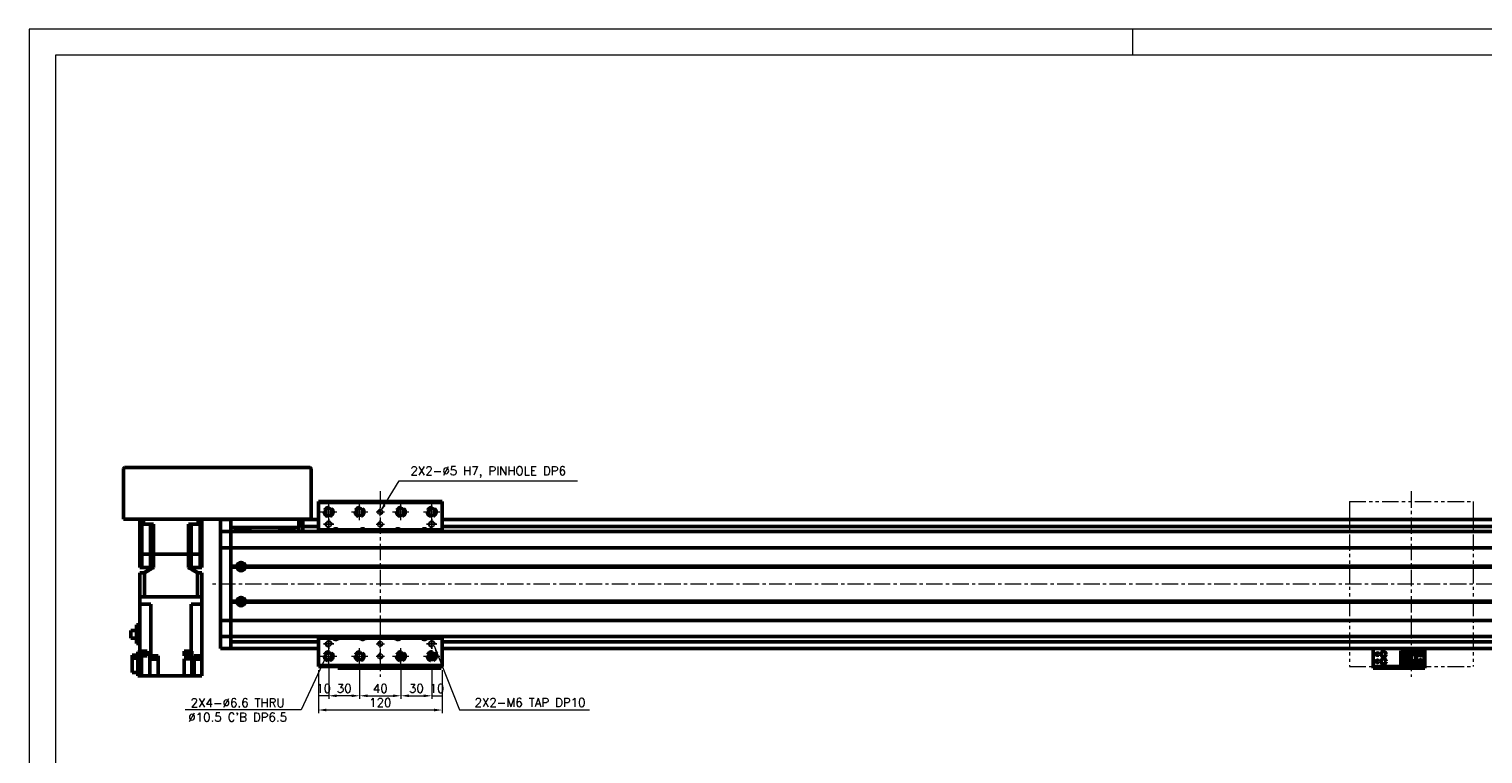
# Model space of a CAD drawing. Header units: millimetres. Extents: x 46891 to 50687, y 6223 to 10043.
# Tile 3 of 5: x 48547 to 49957, y 9339 to 10043. Entities that reach past the tile are written whole.
import ezdxf

# ---------------------------------------------------------------- set-up
doc = ezdxf.new("R2010")
doc.units = ezdxf.units.MM
doc.header["$LTSCALE"] = 0.5
for name, pattern in [('CENTER', [50.8, 31.75, -6.35, 6.35, -6.35]), ('HIDDENX2', [19.05, 12.7, -6.35]), ('PHANTOM', [63.5, 31.75, -6.35, 6.35, -6.35, 6.35, -6.35])]:
    doc.linetypes.add(name, pattern=pattern)
doc.layers.get('0').update_dxf_attribs({"lineweight": 20})
doc.layers.add('1', color=1, linetype='CENTER', lineweight=13)
doc.layers.add('외형선(ISO)', color=7, linetype='Continuous', lineweight=50)
doc.layers.add('2', color=2, linetype='HIDDENX2')
doc.layers.add('DIM', color=4, linetype='Continuous')
doc.styles.add('DSR TEXT', font='romans.shx', dxfattribs={"bigfont": 'whgtxt.shx'})
doc.styles.get("Standard").update_dxf_attribs({"font": 'romans.shx', "bigfont": 'whgtxt.shx'})
doc.dimstyles.new('DSR', dxfattribs={"dimscale": 2, "dimtxt": 3, "dimasz": 3, "dimexe": 0.5, "dimexo": 0.5, "dimgap": 0.5, "dimtad": 1, "dimdsep": 46, "dimtxsty": 'Standard', "dimcen": 2.5, "dimclrd": 4, "dimclre": 4, "dimclrt": 2, "dimadec": 0, "dimazin": 2, "dimtfac": 1, "dimtmove": 0, "dimatfit": 3, "dimfxl": 0, "dimlwd": -1, "dimlwe": -1, "dimarcsym": 0})

# ---------------------------------------------------------------- blocks, each defined once
blk = doc.blocks.new('A$C1C1952E1')
at = {"color": 1}
blk.add_lwpolyline([(0, 0), (420, 0), (420, 297), (0, 297)], close=True, dxfattribs=at)
at = {"color": 3}
blk.add_lwpolyline([(5, 5), (415, 5), (415, 292), (5, 292)], close=True, dxfattribs=at)
blk = doc.blocks.new('tap6')
blk.add_circle((0, 0), 2.5)
at = {"layer": 'DIM', "color": 1}
for p, q in [((-5, 0), (5, 0)), ((0, -5), (0, 5))]:
    blk.add_line(p, q, dxfattribs=at)
blk.add_arc((0, 0), 3, 263.303, 187.8802, dxfattribs=at)
blk = doc.blocks.new('A$C33E56CC6')
h = blk.add_hatch()
h.set_pattern_fill('ANSI31', color=256, style=0)
h.set_pattern_definition([(45, (-7065.45672, -6508.5399), (-0.0883883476, 0.0883883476), [])])
h.paths.add_polyline_path([(4, 6.5, 0.414214), (1.5, 4), (4, 4)])
h.paths.add_polyline_path([(6.5, 4), (4, 4), (4, 1.5, 0.414214)])
blk.add_circle((4, 4), 2.5)
at = {"layer": '1'}
for p, q in [((0, 4), (8, 4)), ((4, 0), (4, 8))]:
    blk.add_line(p, q, dxfattribs=at)
blk = doc.blocks.new('*D70')
at = {"color": 1, "linetype": 'ByBlock'}
for p, q in [((48827.3, 9420.5), (48827.3, 9392.7)), ((48837.3, 9422.5), (48837.3, 9392.7)), ((48837.3, 9395.7), (48827.3, 9395.7))]:
    blk.add_line(p, q, dxfattribs=at)
at = {"layer": 'Defpoints', "color": 0}
for p in [(48827.3, 9424.1), (48837.3, 9426.1), (48827.3, 9395.7)]:
    blk.add_point(p, dxfattribs=at)
at = {"color": 3, "insert": (48832.3, 9402.9), "char_height": 8.4, "attachment_point": 5, "style": 'DSR TEXT'}
blk.add_mtext('10', dxfattribs=at)
blk = doc.blocks.new('*D71')
at = {"color": 1, "linetype": 'ByBlock'}
for p, q in [((48837.3, 9422.5), (48837.3, 9392.7)), ((48867.3, 9422.5), (48867.3, 9392.7)), ((48859.5, 9395.7), (48845.1, 9395.7))]:
    blk.add_line(p, q, dxfattribs=at)
at = {"color": 1}
for points in [[(48845.1, 9397), (48845.1, 9394.4), (48837.3, 9395.7)], [(48859.5, 9397), (48859.5, 9394.4), (48867.3, 9395.7)]]:
    blk.add_solid(points, dxfattribs=at)
at = {"layer": 'Defpoints', "color": 0}
for p in [(48837.3, 9426.1), (48867.3, 9426.1), (48837.3, 9395.7)]:
    blk.add_point(p, dxfattribs=at)
at = {"color": 3, "insert": (48852.3, 9402.9), "char_height": 8.4, "attachment_point": 5, "style": 'DSR TEXT'}
blk.add_mtext('30', dxfattribs=at)
blk = doc.blocks.new('*D72')
at = {"color": 1, "linetype": 'ByBlock'}
for p, q in [((48867.3, 9422.5), (48867.3, 9392.7)), ((48907.3, 9422.5), (48907.3, 9392.7)), ((48875.1, 9395.7), (48899.5, 9395.7))]:
    blk.add_line(p, q, dxfattribs=at)
at = {"color": 1}
for points in [[(48875.1, 9397), (48875.1, 9394.4), (48867.3, 9395.7)], [(48899.5, 9397), (48899.5, 9394.4), (48907.3, 9395.7)]]:
    blk.add_solid(points, dxfattribs=at)
at = {"layer": 'Defpoints', "color": 0}
for p in [(48867.3, 9426.1), (48907.3, 9426.1), (48907.3, 9395.7)]:
    blk.add_point(p, dxfattribs=at)
at = {"color": 3, "insert": (48887.3, 9402.9), "char_height": 8.4, "attachment_point": 5, "style": 'DSR TEXT'}
blk.add_mtext('40', dxfattribs=at)
blk = doc.blocks.new('*D73')
at = {"color": 1, "linetype": 'ByBlock'}
for p, q in [((48907.3, 9422.5), (48907.3, 9392.7)), ((48937.3, 9422.5), (48937.3, 9392.7)), ((48915.1, 9395.7), (48929.5, 9395.7))]:
    blk.add_line(p, q, dxfattribs=at)
at = {"color": 1}
for points in [[(48915.1, 9397), (48915.1, 9394.4), (48907.3, 9395.7)], [(48929.5, 9397), (48929.5, 9394.4), (48937.3, 9395.7)]]:
    blk.add_solid(points, dxfattribs=at)
at = {"layer": 'Defpoints', "color": 0}
for p in [(48907.3, 9426.1), (48937.3, 9426.1), (48937.3, 9395.7)]:
    blk.add_point(p, dxfattribs=at)
at = {"color": 3, "insert": (48922.3, 9402.9), "char_height": 8.4, "attachment_point": 5, "style": 'DSR TEXT'}
blk.add_mtext('30', dxfattribs=at)
blk = doc.blocks.new('*D74')
at = {"color": 1, "linetype": 'ByBlock'}
for p, q in [((48937.3, 9422.5), (48937.3, 9392.7)), ((48947.3, 9420.5), (48947.3, 9392.7)), ((48937.3, 9395.7), (48947.3, 9395.7))]:
    blk.add_line(p, q, dxfattribs=at)
at = {"layer": 'Defpoints', "color": 0}
for p in [(48937.3, 9426.1), (48947.3, 9424.1), (48947.3, 9395.7)]:
    blk.add_point(p, dxfattribs=at)
at = {"color": 3, "insert": (48942.3, 9402.9), "char_height": 8.4, "attachment_point": 5, "style": 'DSR TEXT'}
blk.add_mtext('10', dxfattribs=at)
blk = doc.blocks.new('*D75')
at = {"color": 1, "linetype": 'ByBlock'}
for p, q in [((48827.3, 9420.5), (48827.3, 9378.9)), ((48947.3, 9420.5), (48947.3, 9378.9)), ((48939.5, 9381.9), (48835.1, 9381.9))]:
    blk.add_line(p, q, dxfattribs=at)
at = {"color": 1}
for points in [[(48835.1, 9383.2), (48835.1, 9380.6), (48827.3, 9381.9)], [(48939.5, 9383.2), (48939.5, 9380.6), (48947.3, 9381.9)]]:
    blk.add_solid(points, dxfattribs=at)
at = {"layer": 'Defpoints', "color": 0}
for p in [(48827.3, 9424.1), (48947.3, 9424.1), (48827.3, 9381.9)]:
    blk.add_point(p, dxfattribs=at)
at = {"color": 3, "insert": (48887.3, 9389.1), "char_height": 8.4, "attachment_point": 5, "style": 'DSR TEXT'}
blk.add_mtext('120', dxfattribs=at)

msp = doc.modelspace()

# ---------------------------------------------------------------- linework, layer by layer
at = {"color": 1}
msp.add_line((49616.94052, 10042.66196), (49616.94052, 10017.17936), dxfattribs=at)
at = {"color": 6, "linetype": 'PHANTOM'}
for p, q in [((49827.25224, 9584.10868), (49947.25224, 9584.10868)), ((49827.25224, 9584.10868), (49827.25224, 9424.10868)), ((49947.25224, 9584.10868), (49947.25224, 9424.10868)), ((49827.25224, 9424.10868), (49947.25224, 9424.10868))]:
    msp.add_line(p, q, dxfattribs=at)
at = {"layer": '1'}
for p, q in [((48887.25224, 9594.10868), (48887.25224, 9414.10868)), ((49887.25224, 9594.10868), (49887.25224, 9414.10868)), ((48837.25224, 9566.10868), (48837.25224, 9582.10868)), ((48867.25224, 9566.10868), (48867.25224, 9582.10868)), ((48907.25224, 9566.10868), (48907.25224, 9582.10868)), ((48937.25224, 9566.10868), (48937.25224, 9582.10868)), ((48829.25224, 9574.10868), (48845.25224, 9574.10868)), ((48859.25224, 9574.10868), (48875.25224, 9574.10868)), ((48899.25224, 9574.10868), (48915.25224, 9574.10868)), ((48929.25224, 9574.10868), (48945.25224, 9574.10868)), ((50042.25224, 9504.10869), (48722.25224, 9504.10869)), ((48829.25224, 9434.10868), (48845.25224, 9434.10868)), ((48837.25224, 9426.10868), (48837.25224, 9442.10868)), ((48859.25224, 9434.10868), (48875.25224, 9434.10868)), ((48867.25224, 9426.10868), (48867.25224, 9442.10868)), ((48899.25224, 9434.10868), (48915.25224, 9434.10868)), ((48907.25224, 9426.10868), (48907.25224, 9442.10868)), ((48929.25224, 9434.10868), (48945.25224, 9434.10868))]:
    msp.add_line(p, q, dxfattribs=at)
at = {"layer": '2'}
for centre in [(48837.25224, 9574.10868), (48867.25224, 9574.10868), (48907.25224, 9574.10868), (48937.25224, 9574.10868), (48837.25224, 9434.10868), (48867.25224, 9434.10868), (48907.25224, 9434.10868), (48937.25224, 9434.10868)]:
    msp.add_circle(centre, 5.25, dxfattribs=at)
at = {"layer": '외형선(ISO)'}
for p, q in [((48819.25224, 9617.10869), (48639.25224, 9617.10869)), ((48638.25224, 9616.10869), (48638.25224, 9567.10869)), ((48820.25224, 9567.10869), (48820.25224, 9616.10869)), ((48827.25224, 9583.10868), (48827.25224, 9584.10868)), ((48827.25224, 9584.10868), (48947.25224, 9584.10868)), ((48827.25224, 9556.60868), (48827.25224, 9583.10868)), ((48827.25224, 9583.10868), (48947.25224, 9583.10868)), ((48947.25224, 9584.10868), (48947.25224, 9583.10868)), ((48947.25224, 9583.10868), (48947.25224, 9556.60868)), ((48639.25224, 9567.10869), (48638.25224, 9567.10869)), ((48819.25224, 9567.10869), (48639.25224, 9567.10869)), ((48654.25224, 9567.10869), (48654.25224, 9562.10869)), ((48654.25224, 9562.10869), (48657.79473, 9562.10869)), ((48654.25224, 9533.10869), (48654.25224, 9562.10869)), ((48655.96466, 9562.10869), (48655.96466, 9533.10869)), ((48657.79473, 9567.10869), (48657.79473, 9562.10869)), ((48667.21552, 9562.10869), (48657.79473, 9562.10869)), ((48664.50224, 9562.10869), (48664.50224, 9533.10869)), ((48667.21552, 9533.10869), (48667.21552, 9562.10869)), ((48710.70976, 9562.10869), (48701.28897, 9562.10869)), ((48701.28897, 9533.10869), (48701.28897, 9562.10869)), ((48704.00224, 9562.10869), (48704.00224, 9533.10869)), ((48710.70976, 9567.10869), (48710.70976, 9562.10869)), ((48710.70976, 9562.10869), (48714.25224, 9562.10869)), ((48712.53983, 9562.10869), (48712.53983, 9533.10869)), ((48714.25224, 9567.10869), (48714.25224, 9562.10869)), ((48714.25224, 9533.10869), (48714.25224, 9562.10869)), ((48732.25224, 9566.60869), (48732.25224, 9563.60869)), ((48742.25224, 9566.60869), (48732.25224, 9566.60869)), ((48732.25224, 9561.74852), (48732.25224, 9563.60869)), ((48732.25224, 9560.84056), (48732.25224, 9561.74852)), ((48732.25224, 9555.56889), (48732.25224, 9560.84056)), ((48742.25224, 9567.10869), (48742.25224, 9559.10869)), ((48808.25224, 9559.10869), (48808.25224, 9567.10869)), ((48812.25224, 9566.60869), (48808.25224, 9566.60869)), ((48812.25224, 9564.20869), (48808.25224, 9564.20869)), ((48812.25224, 9561.90869), (48808.25224, 9561.90869)), ((48808.25224, 9560.61288), (48812.25224, 9560.61288)), ((48812.25224, 9563.60869), (48812.25224, 9566.60869)), ((48827.25224, 9566.60869), (48812.25224, 9566.60869)), ((48812.25224, 9563.60869), (48812.25224, 9561.10869)), ((48812.25224, 9560.10869), (48812.25224, 9561.10869)), ((48820.25224, 9567.10869), (48819.25224, 9567.10869)), ((50022.25224, 9566.60869), (48947.25224, 9566.60869)), ((48732.25224, 9555.10869), (48732.25224, 9555.56889)), ((48732.25224, 9555.10869), (48732.25224, 9552.40019)), ((48742.25224, 9555.10869), (48732.25224, 9555.10869)), ((48732.25224, 9552.40019), (48732.25224, 9539.80019)), ((48742.25224, 9555.10869), (48742.25224, 9559.10869)), ((48742.25224, 9559.10869), (48808.25224, 9559.10869)), ((48742.25224, 9552.40019), (48742.25224, 9555.10869)), ((48742.25224, 9555.10869), (50022.25224, 9555.10869)), ((48742.25224, 9555.10869), (48742.25224, 9552.40019)), ((48742.25224, 9539.80019), (48742.25224, 9552.40019)), ((48742.25224, 9552.40019), (48742.25224, 9539.80019)), ((48757.82248, 9557.10869), (48757.82248, 9559.10869)), ((48760.68201, 9557.10869), (48757.82248, 9557.10869)), ((48760.68201, 9559.10869), (48760.68201, 9557.10869)), ((48789.82248, 9557.10869), (48789.82248, 9559.10869)), ((48792.68201, 9557.10869), (48789.82248, 9557.10869)), ((48792.68201, 9559.10869), (48792.68201, 9557.10869)), ((48808.25224, 9559.10869), (48808.25224, 9555.10869)), ((48812.25224, 9560.10869), (48812.25224, 9556.10869)), ((48827.25224, 9560.10869), (48812.25224, 9560.10869)), ((48812.25224, 9556.10869), (48812.25224, 9555.10869)), ((48827.25224, 9556.60868), (48841.45716, 9556.60868)), ((48827.25224, 9555.10869), (48827.25224, 9556.60868)), ((48847.04733, 9556.60868), (48867.45716, 9556.60868)), ((48873.04733, 9556.60868), (48901.45716, 9556.60868)), ((48907.04733, 9556.60868), (48927.45716, 9556.60868)), ((48933.04733, 9556.60868), (48947.25224, 9556.60868)), ((50022.25224, 9560.10869), (48947.25224, 9560.10869)), ((48947.25224, 9556.60868), (48947.25224, 9555.10869)), ((48655.96466, 9533.10869), (48654.25224, 9533.10869)), ((48654.25224, 9533.10869), (48655.96466, 9533.10869)), ((48654.25224, 9533.10869), (48654.25224, 9520.10869)), ((48659.50224, 9533.10869), (48655.96466, 9533.10869)), ((48659.50224, 9533.10869), (48655.96466, 9533.10869)), ((48655.96466, 9533.10869), (48655.96466, 9520.10869)), ((48664.50224, 9533.10869), (48659.50224, 9533.10869)), ((48664.50224, 9533.10869), (48659.50224, 9533.10869)), ((48667.21552, 9533.10869), (48664.50224, 9533.10869)), ((48664.50224, 9533.10869), (48667.21552, 9533.10869)), ((48664.50224, 9533.10869), (48664.50224, 9520.10869)), ((48701.28897, 9533.10869), (48667.21552, 9533.10869)), ((48701.28897, 9533.10869), (48667.21552, 9533.10869)), ((48667.21552, 9533.10869), (48667.21552, 9520.10869)), ((48704.00224, 9533.10869), (48701.28897, 9533.10869)), ((48701.28897, 9533.10869), (48704.00224, 9533.10869)), ((48701.28897, 9533.10869), (48701.28897, 9520.10869)), ((48709.00224, 9533.10869), (48704.00224, 9533.10869)), ((48709.00224, 9533.10869), (48704.00224, 9533.10869)), ((48704.00224, 9533.10869), (48704.00224, 9520.10869)), ((48712.53983, 9533.10869), (48709.00224, 9533.10869)), ((48712.53983, 9533.10869), (48709.00224, 9533.10869)), ((48714.25224, 9533.10869), (48712.53983, 9533.10869)), ((48712.53983, 9533.10869), (48714.25224, 9533.10869)), ((48712.53983, 9533.10869), (48712.53983, 9520.10869)), ((48714.25224, 9533.10869), (48714.25224, 9520.10869)), ((48732.25224, 9539.3361), (48732.25224, 9539.80019)), ((48732.25224, 9539.3361), (48732.25224, 9537.3361)), ((48742.25224, 9539.3361), (48732.25224, 9539.3361)), ((48732.25224, 9470.88128), (48732.25224, 9537.3361)), ((48742.25224, 9539.80019), (48742.25224, 9539.3361)), ((48742.25224, 9539.3361), (48742.25224, 9539.80019)), ((48742.25224, 9537.3361), (48742.25224, 9539.3361)), ((48742.25224, 9539.3361), (50022.25224, 9539.3361)), ((48742.25224, 9539.3361), (48742.25224, 9537.3361)), ((48742.25224, 9537.3361), (48742.25224, 9470.88128)), ((48742.25224, 9521.60869), (48742.25224, 9537.3361)), ((48654.25224, 9520.10869), (48655.96466, 9520.10869)), ((48664.50224, 9520.10869), (48655.96466, 9520.10869)), ((48664.50224, 9520.10869), (48667.21552, 9520.10869)), ((48701.28897, 9520.10869), (48704.00224, 9520.10869)), ((48704.00224, 9520.10869), (48712.53983, 9520.10869)), ((48712.53983, 9520.10869), (48714.25224, 9520.10869)), ((48742.25224, 9521.60869), (48748.28362, 9521.60869)), ((48742.25224, 9521.10869), (48748.75224, 9521.10869)), ((48742.25224, 9520.60869), (48748.28362, 9520.60869)), ((48742.25224, 9487.60869), (48742.25224, 9520.60869)), ((48753.52803, 9522.10869), (48750.97645, 9522.10869)), ((48755.75224, 9521.10869), (50008.75224, 9521.10869)), ((48756.22087, 9521.60869), (50008.28362, 9521.60869)), ((48756.22087, 9520.60869), (50008.28362, 9520.60869)), ((48654.25224, 9515.10869), (48658.55691, 9515.10869)), ((48654.25224, 9515.10869), (48654.25224, 9491.60869)), ((48658.55691, 9515.10869), (48658.55691, 9491.60869)), ((48709.94757, 9515.10869), (48714.25224, 9515.10869)), ((48709.94757, 9515.10869), (48709.94757, 9491.60869)), ((48714.25224, 9515.10869), (48714.25224, 9491.60869)), ((48654.25224, 9484.60869), (48654.25224, 9491.60869)), ((48654.25224, 9491.60869), (48654.25672, 9491.60869)), ((48654.25672, 9491.60869), (48658.55169, 9491.60869)), ((48658.55169, 9491.60869), (48658.55691, 9491.60869)), ((48709.94757, 9491.60869), (48658.55691, 9491.60869)), ((48658.75224, 9491.60869), (48709.75224, 9491.60869)), ((48709.94757, 9491.60869), (48709.95279, 9491.60869)), ((48709.95279, 9491.60869), (48714.24777, 9491.60869)), ((48714.24777, 9491.60869), (48714.25224, 9491.60869)), ((48714.25224, 9484.60869), (48714.25224, 9491.60869)), ((48658.75224, 9484.60869), (48654.25224, 9484.60869)), ((48654.25224, 9484.60869), (48654.25224, 9439.00869)), ((48658.75224, 9484.60869), (48664.69288, 9484.60869)), ((48664.69288, 9484.60869), (48664.69288, 9434.50869)), ((48703.81161, 9484.60869), (48703.81161, 9439.00869)), ((48703.81161, 9484.60869), (48709.75224, 9484.60869)), ((48714.25224, 9484.60869), (48709.75224, 9484.60869)), ((48714.25224, 9484.60869), (48714.25224, 9434.50869)), ((48742.25224, 9487.60869), (48748.28362, 9487.60869)), ((48742.25224, 9487.10869), (48748.75224, 9487.10869)), ((48742.25224, 9486.60869), (48748.28362, 9486.60869)), ((48742.25224, 9470.88128), (48742.25224, 9486.60869)), ((48753.52803, 9486.10869), (48750.97645, 9486.10869)), ((48755.75224, 9487.10869), (50008.75224, 9487.10869)), ((48756.22087, 9487.60869), (50008.28362, 9487.60869)), ((48756.22087, 9486.60869), (50008.28362, 9486.60869)), ((48650.85224, 9464.70869), (48654.25224, 9464.70869)), ((48650.85224, 9464.70869), (48650.85224, 9446.35869)), ((48732.25224, 9470.88128), (48732.25224, 9468.88128)), ((48732.25224, 9468.41719), (48732.25224, 9468.88128)), ((48742.25224, 9468.88128), (48732.25224, 9468.88128)), ((48732.25224, 9468.41719), (48732.25224, 9455.81719)), ((48742.25224, 9468.88128), (48742.25224, 9470.88128)), ((48742.25224, 9470.88128), (48742.25224, 9468.88128)), ((48742.25224, 9468.88128), (48742.25224, 9468.41719)), ((48742.25224, 9468.88128), (50022.25224, 9468.88128)), ((48742.25224, 9468.41719), (48742.25224, 9468.88128)), ((48742.25224, 9455.81719), (48742.25224, 9468.41719)), ((48742.25224, 9468.41719), (48742.25224, 9455.81719)), ((48650.85224, 9458.93369), (48645.45224, 9458.93369)), ((48645.45224, 9458.93369), (48645.45224, 9451.48369)), ((48645.45224, 9451.48369), (48650.85224, 9451.48369)), ((48732.25224, 9455.81719), (48732.25224, 9453.10869)), ((48732.25224, 9452.64848), (48732.25224, 9453.10869)), ((48742.25224, 9453.10869), (48732.25224, 9453.10869)), ((48732.25224, 9447.37681), (48732.25224, 9452.64848)), ((48742.25224, 9453.10869), (48742.25224, 9455.81719)), ((48742.25224, 9455.81719), (48742.25224, 9453.10869)), ((48742.25224, 9453.10869), (48742.25224, 9452.64848)), ((48742.25224, 9453.10869), (50022.25224, 9453.10869)), ((48742.25224, 9452.64848), (48742.25224, 9447.37681)), ((48827.25224, 9448.10869), (48742.25224, 9448.10869)), ((48827.25224, 9451.60868), (48827.25224, 9453.10869)), ((48841.45716, 9451.60868), (48827.25224, 9451.60868)), ((48827.25224, 9425.10868), (48827.25224, 9451.60868)), ((48867.45716, 9451.60868), (48847.04733, 9451.60868)), ((48901.45716, 9451.60868), (48873.04733, 9451.60868)), ((48927.45716, 9451.60868), (48907.04733, 9451.60868)), ((48947.25224, 9451.60868), (48933.04733, 9451.60868)), ((48947.25224, 9453.10869), (48947.25224, 9451.60868)), ((48947.25224, 9451.60868), (48947.25224, 9425.10868)), ((50022.25224, 9448.10869), (48947.25224, 9448.10869)), ((48646.75224, 9435.20863), (48652.25224, 9435.20863)), ((48646.75224, 9435.20863), (48646.75224, 9432.23638)), ((48654.25224, 9446.35869), (48650.85224, 9446.35869)), ((48652.25224, 9438.50869), (48655.75224, 9438.50869)), ((48652.25224, 9415.00869), (48652.25224, 9438.50869)), ((48654.21733, 9439.00869), (48654.25224, 9439.00869)), ((48654.21733, 9439.00869), (48654.21733, 9438.50869)), ((48659.81222, 9439.00869), (48654.25224, 9439.00869)), ((48655.75224, 9438.50869), (48655.75224, 9415.00869)), ((48660.11733, 9438.30869), (48655.75224, 9438.30869)), ((48659.96733, 9436.30869), (48655.75224, 9436.30869)), ((48655.75224, 9434.50869), (48659.81222, 9434.50869)), ((48659.81222, 9439.00869), (48661.24759, 9439.00869)), ((48661.24759, 9434.50869), (48659.81222, 9434.50869)), ((48659.96733, 9438.30869), (48659.96733, 9436.30869)), ((48660.11733, 9439.00869), (48660.11733, 9438.30869)), ((48661.24759, 9439.00869), (48661.24759, 9434.50869)), ((48663.74417, 9415.00869), (48663.74417, 9434.50869)), ((48663.74417, 9434.50869), (48664.29357, 9434.50869)), ((48664.69288, 9434.50869), (48664.29357, 9434.50869)), ((48664.69288, 9434.50869), (48671.75224, 9434.50869)), ((48664.95628, 9434.50869), (48664.95628, 9434.00869)), ((48670.95628, 9434.00869), (48664.95628, 9434.00869)), ((48665.00628, 9434.00869), (48665.00628, 9433.30869)), ((48670.90628, 9433.30869), (48665.00628, 9433.30869)), ((48665.15628, 9433.30869), (48665.15628, 9431.30869)), ((48670.75628, 9433.30869), (48670.75628, 9431.30869)), ((48670.90628, 9434.00869), (48670.90628, 9433.30869)), ((48670.95628, 9434.50869), (48670.95628, 9434.00869)), ((48671.75224, 9434.50869), (48671.75224, 9415.00869)), ((48700.46246, 9439.00869), (48697.05224, 9439.00869)), ((48697.05224, 9434.50869), (48697.05224, 9439.00869)), ((48703.81161, 9434.50869), (48697.05224, 9434.50869)), ((48697.965, 9439.00869), (48697.965, 9438.30869)), ((48703.865, 9438.30869), (48697.965, 9438.30869)), ((48698.115, 9438.30869), (48698.115, 9436.30869)), ((48703.715, 9436.30869), (48698.115, 9436.30869)), ((48700.46246, 9439.00869), (48701.36753, 9439.00869)), ((48703.81161, 9439.00869), (48701.36753, 9439.00869)), ((48703.715, 9438.30869), (48703.715, 9436.30869)), ((48704.21092, 9439.00869), (48703.81161, 9439.00869)), ((48703.81161, 9431.50869), (48703.81161, 9434.50869)), ((48703.81161, 9434.50869), (48704.21092, 9434.50869)), ((48703.865, 9439.00869), (48703.865, 9438.30869)), ((48704.21092, 9439.00869), (48704.53087, 9439.00869)), ((48704.53087, 9434.50869), (48704.21092, 9434.50869)), ((48704.53087, 9439.00869), (48704.53087, 9434.50869)), ((48706.75224, 9434.50869), (48706.75224, 9415.00869)), ((48706.75224, 9434.50869), (48708.69227, 9434.50869)), ((48707.74095, 9434.50869), (48707.74095, 9434.00869)), ((48713.74095, 9434.00869), (48707.74095, 9434.00869)), ((48707.79095, 9434.00869), (48707.79095, 9433.30869)), ((48713.69095, 9433.30869), (48707.79095, 9433.30869)), ((48707.94095, 9433.30869), (48707.94095, 9431.30869)), ((48714.25224, 9434.50869), (48708.69227, 9434.50869)), ((48713.54095, 9433.30869), (48713.54095, 9431.30869)), ((48713.69095, 9434.00869), (48713.69095, 9433.30869)), ((48713.74095, 9434.50869), (48713.74095, 9434.00869)), ((48714.25224, 9439.00869), (48714.28716, 9439.00869)), ((48714.28716, 9438.30869), (48714.25224, 9438.30869)), ((48714.25224, 9434.50869), (48714.25224, 9415.00869)), ((48714.28716, 9439.00869), (48714.28716, 9438.30869)), ((48732.25224, 9446.46886), (48732.25224, 9447.37681)), ((48732.25224, 9444.60869), (48732.25224, 9446.46886)), ((48732.25224, 9444.60869), (48732.25224, 9441.60869)), ((48742.25224, 9441.60869), (48732.25224, 9441.60869)), ((48742.25224, 9447.37681), (48742.25224, 9446.46886)), ((48742.25224, 9444.60869), (48742.25224, 9446.46886)), ((48742.25224, 9446.46886), (48742.25224, 9444.60869)), ((48742.25224, 9444.60869), (48742.25224, 9441.60869)), ((48742.25224, 9441.60869), (48742.25224, 9444.60869)), ((48827.25224, 9441.60869), (48742.25224, 9441.60869)), ((48904.25224, 9435.48346), (48904.25224, 9432.73391)), ((48904.75224, 9435.6087), (48904.31286, 9435.6087)), ((48910.19162, 9435.60872), (48904.31287, 9435.60872)), ((48904.75224, 9435.6087), (48905.05224, 9435.6087)), ((48904.75224, 9431.95462), (48904.75224, 9435.6087)), ((48909.45224, 9435.6087), (48905.05224, 9435.6087)), ((48905.05224, 9435.6087), (48905.05224, 9431.64901)), ((48906.83926, 9437.38274), (48906.65224, 9437.00872)), ((48906.65224, 9437.00872), (48906.85224, 9437.00872)), ((48906.85224, 9437.00872), (48906.85224, 9436.60872)), ((48906.85224, 9436.60872), (48907.65224, 9436.60872)), ((48907.65224, 9437.00872), (48907.85224, 9437.00872)), ((48907.65224, 9436.60872), (48907.65224, 9437.00872)), ((48907.85224, 9437.00872), (48907.66523, 9437.38274)), ((48909.45224, 9435.6087), (48909.75224, 9435.6087)), ((48909.45224, 9431.64901), (48909.45224, 9435.6087)), ((48910.19162, 9435.6087), (48909.75224, 9435.6087)), ((48909.75224, 9435.6087), (48909.75224, 9431.95462)), ((48910.25224, 9435.48346), (48910.25224, 9432.73391)), ((50022.25224, 9441.60869), (48947.25224, 9441.60869)), ((49850.25224, 9441.60868), (49850.25224, 9439.60871)), ((49850.25224, 9424.70871), (49850.25224, 9439.60871)), ((49877.05224, 9439.3087), (49886.25224, 9439.3087)), ((49877.05224, 9438.5087), (49877.05224, 9439.3087)), ((49885.35224, 9438.5087), (49877.05224, 9438.5087)), ((49877.05224, 9438.0087), (49877.05224, 9438.5087)), ((49877.05224, 9438.0087), (49877.05224, 9435.4087)), ((49884.85224, 9438.0087), (49877.05224, 9438.0087)), ((49877.05224, 9435.4087), (49877.05224, 9429.8087)), ((49883.25224, 9435.4087), (49877.05224, 9435.4087)), ((49878.35224, 9429.8087), (49878.35224, 9435.4087)), ((49878.85224, 9435.0587), (49878.85224, 9435.4087)), ((49878.85224, 9435.0587), (49878.85224, 9430.1587)), ((49883.25224, 9435.0587), (49878.85224, 9435.0587)), ((49881.65224, 9433.4087), (49879.81224, 9433.4087)), ((49879.81224, 9433.4087), (49879.81224, 9431.8087)), ((49881.65224, 9431.8087), (49881.65224, 9433.4087)), ((49883.25224, 9429.8087), (49883.25224, 9435.4087)), ((49885.35224, 9438.5087), (49884.85224, 9438.0087)), ((49884.85224, 9427.2087), (49884.85224, 9438.0087)), ((49885.35224, 9426.7087), (49885.35224, 9438.5087)), ((49886.25224, 9439.30872), (49886.25224, 9435.60872)), ((49886.25224, 9439.30872), (49892.25224, 9439.30872)), ((49886.25224, 9435.60872), (49892.25224, 9435.60872)), ((49886.25224, 9429.60872), (49886.25224, 9435.6087)), ((49886.75224, 9435.6087), (49886.25224, 9435.6087)), ((49886.75224, 9435.6087), (49887.05224, 9435.6087)), ((49886.75224, 9429.60872), (49886.75224, 9435.6087)), ((49887.05224, 9435.6087), (49891.45224, 9435.6087)), ((49887.05224, 9435.6087), (49887.05224, 9429.60872)), ((49888.65224, 9437.80872), (49889.25224, 9436.60872)), ((49888.85224, 9437.80872), (49888.65224, 9437.80872)), ((49888.85224, 9438.20872), (49888.85224, 9437.80872)), ((49889.65224, 9438.20872), (49888.85224, 9438.20872)), ((49889.25224, 9436.60872), (49889.85224, 9437.80872)), ((49889.65224, 9437.80872), (49889.65224, 9438.20872)), ((49889.85224, 9437.80872), (49889.65224, 9437.80872)), ((49891.45224, 9429.60872), (49891.45224, 9435.6087)), ((49891.45224, 9435.6087), (49891.75224, 9435.6087)), ((49892.25224, 9435.6087), (49891.75224, 9435.6087)), ((49891.75224, 9435.6087), (49891.75224, 9429.60872)), ((49892.25224, 9439.30872), (49892.25224, 9435.60872)), ((49897.75224, 9439.30869), (49892.25224, 9439.30869)), ((49892.25224, 9429.60872), (49892.25224, 9435.6087)), ((49899.75224, 9437.30869), (49899.75224, 9427.90869)), ((49900.25224, 9439.60871), (49900.25224, 9441.60868)), ((49900.25224, 9439.60871), (49900.25224, 9424.70871)), ((48652.25224, 9432.23638), (48646.75224, 9432.23638)), ((48646.75224, 9432.23638), (48646.75224, 9418.40874)), ((48670.75628, 9431.30869), (48665.15628, 9431.30869)), ((48697.05224, 9431.50869), (48697.05224, 9415.00869)), ((48697.05224, 9431.50869), (48703.81161, 9431.50869)), ((48704.21092, 9431.50869), (48703.81161, 9431.50869)), ((48704.21092, 9431.50869), (48704.53087, 9431.50869)), ((48704.53087, 9431.50869), (48704.53087, 9415.00869)), ((48713.54095, 9431.30869), (48707.94095, 9431.30869)), ((48827.25224, 9424.10868), (48827.25224, 9425.10868)), ((48947.25224, 9425.10868), (48827.25224, 9425.10868)), ((48827.25224, 9424.10868), (48947.25224, 9424.10868)), ((48846.25224, 9424.10868), (48846.25224, 9422.60873)), ((48846.25224, 9422.60871), (48846.25224, 9422.60873)), ((48846.25224, 9422.60871), (48896.25224, 9422.60871)), ((48849.25224, 9422.60873), (48893.25224, 9422.60873)), ((48896.25224, 9422.60873), (48896.25224, 9424.10868)), ((48896.25224, 9424.10868), (48896.25224, 9422.60873)), ((48896.25224, 9422.60871), (48896.25224, 9422.60873)), ((48896.25224, 9422.60871), (48946.25224, 9422.60871)), ((48899.25224, 9422.60873), (48943.25224, 9422.60873)), ((48946.25224, 9422.60873), (48946.25224, 9424.10868)), ((48947.25224, 9425.10868), (48947.25224, 9424.10868)), ((48947.25224, 9425.10868), (48947.25224, 9424.10868)), ((49850.25224, 9424.20873), (49850.25224, 9424.70871)), ((49850.25224, 9424.20873), (49850.25224, 9422.60873)), ((49850.25224, 9422.60871), (49850.25224, 9422.60873)), ((49850.25224, 9422.60871), (49900.25224, 9422.60871)), ((49853.25224, 9424.20873), (49897.25224, 9424.20873)), ((49853.25224, 9422.60873), (49897.25224, 9422.60873)), ((49877.05224, 9429.8087), (49877.05224, 9427.2087)), ((49877.05224, 9429.8087), (49883.25224, 9429.8087)), ((49877.05224, 9426.7087), (49877.05224, 9427.2087)), ((49877.05224, 9427.2087), (49884.85224, 9427.2087)), ((49877.05224, 9426.7087), (49885.35224, 9426.7087)), ((49877.05224, 9425.9087), (49877.05224, 9426.7087)), ((49877.05224, 9425.9087), (49886.25224, 9425.9087)), ((49877.05224, 9425.90869), (49892.25224, 9425.90869)), ((49878.85224, 9430.1587), (49883.25224, 9430.1587)), ((49878.85224, 9429.8087), (49878.85224, 9430.1587)), ((49879.81224, 9431.8087), (49881.65224, 9431.8087)), ((49885.35224, 9426.7087), (49884.85224, 9427.2087)), ((49886.25224, 9429.60872), (49886.25224, 9425.90872)), ((49886.25224, 9429.60872), (49892.25224, 9429.60872)), ((49886.25224, 9425.90872), (49892.25224, 9425.90872)), ((49888.65224, 9428.20872), (49889.25224, 9427.00872)), ((49888.85224, 9428.20872), (49888.65224, 9428.20872)), ((49888.85224, 9428.60872), (49888.85224, 9428.20872)), ((49889.65224, 9428.60872), (49888.85224, 9428.60872)), ((49889.25224, 9427.00872), (49889.85224, 9428.20872)), ((49889.65224, 9428.20872), (49889.65224, 9428.60872)), ((49889.85224, 9428.20872), (49889.65224, 9428.20872)), ((49892.25224, 9429.60872), (49892.25224, 9425.90872)), ((49892.25224, 9425.90872), (49892.25224, 9425.90869)), ((49897.75224, 9425.90869), (49892.25224, 9425.90869)), ((49900.25224, 9424.70871), (49900.25224, 9424.20873)), ((49900.25224, 9422.60873), (49900.25224, 9424.20873)), ((48646.75224, 9418.40874), (48652.25224, 9418.40874)), ((48655.75224, 9415.00869), (48652.25224, 9415.00869)), ((48659.81222, 9415.00869), (48655.75224, 9415.00869)), ((48659.81222, 9415.00869), (48663.74417, 9415.00869)), ((48668.25224, 9415.00869), (48663.74417, 9415.00869)), ((48668.25224, 9415.00869), (48671.75224, 9415.00869)), ((48697.05224, 9415.00869), (48671.75224, 9415.00869)), ((48697.05224, 9415.00869), (48700.55224, 9415.00869)), ((48704.53087, 9415.00869), (48700.55224, 9415.00869)), ((48704.53087, 9415.00869), (48706.75224, 9415.00869)), ((48706.75224, 9415.00869), (48710.25224, 9415.00869)), ((48714.25224, 9415.00869), (48710.25224, 9415.00869))]:
    msp.add_line(p, q, dxfattribs=at)
for centre, radius in [((48837.25224, 9574.10868), 3.3), ((48867.25224, 9574.10868), 3.3), ((48907.25224, 9574.10868), 3.3), ((48937.25224, 9574.10868), 3.3), ((48752.25224, 9521.10869), 2.25), ((48752.25224, 9521.10869), 1.621), ((48752.25224, 9487.10869), 2.25), ((48752.25224, 9487.10869), 1.621), ((48837.25224, 9434.10868), 3.3), ((48867.25224, 9434.10868), 3.3), ((48907.25224, 9434.10868), 3.3), ((48937.25224, 9434.10868), 3.3), ((49854.25224, 9436.10869), 1.2295), ((49860.25224, 9436.10869), 2.5), ((49896.25224, 9436.10869), 1.75), ((49896.25224, 9436.10869), 1.2295), ((49854.25224, 9429.10869), 1.2295), ((49860.25224, 9429.10869), 2.5), ((49896.25224, 9429.10869), 1.75), ((49896.25224, 9429.10869), 1.2295)]:
    msp.add_circle(centre, radius, dxfattribs=at)
for centre, radius, start, end in [((48639.25224, 9616.10869), 1, 90, 180), ((48819.25224, 9616.10869), 1, 0, 90), ((48751.25224, 9553.60869), 5.25, 16.60154937, 163.39845063), ((48751.25224, 9553.60869), 3.3, 27.03569139, 152.96430861), ((48751.25224, 9553.60869), 2.4585, 37.59876735, 142.40123265), ((48799.25224, 9553.60869), 5.25, 16.60154937, 163.39845063), ((48799.25224, 9553.60869), 3.3, 27.03569139, 152.96430861), ((48799.25224, 9553.60869), 2.4585, 37.59876735, 142.40123265), ((48844.25224, 9554.10868), 3.75, 138.18968531, 164.53394281), ((48844.25224, 9554.10868), 3.75, 41.8103149, 138.1896851), ((48844.25224, 9554.10868), 2.25, 26.38788466, 153.61211534), ((48844.25224, 9554.10868), 2, 30.00009856, 149.99990144), ((48844.25224, 9554.10868), 3.75, 15.46605719, 41.81031469), ((48870.25224, 9554.10868), 3.75, 138.18968531, 164.53394281), ((48870.25224, 9554.10868), 3.75, 41.8103149, 138.1896851), ((48870.25224, 9554.10868), 2.25, 26.38788466, 153.61211534), ((48870.25224, 9554.10868), 2, 30.00009856, 149.99990144), ((48870.25224, 9554.10868), 3.75, 15.46605719, 41.81031469), ((48904.25224, 9554.10868), 3.75, 138.18968531, 164.53394281), ((48904.25224, 9554.10868), 3.75, 41.8103149, 138.1896851), ((48904.25224, 9554.10868), 2.25, 26.38788466, 153.61211534), ((48904.25224, 9554.10868), 2, 30.00009856, 149.99990144), ((48904.25224, 9554.10868), 3.75, 15.46605719, 41.81031469), ((48930.25224, 9554.10868), 3.75, 138.18968531, 164.53394281), ((48930.25224, 9554.10868), 3.75, 41.8103149, 138.1896851), ((48930.25224, 9554.10868), 2.25, 26.38788466, 153.61211534), ((48930.25224, 9554.10868), 2, 30.00009856, 149.99990144), ((48930.25224, 9554.10868), 3.75, 15.46605719, 41.81031469), ((48752.25224, 9521.10869), 4, 7.18075578, 172.81924422), ((48752.25224, 9521.10869), 4, 187.18075578, 352.81924422), ((48752.25224, 9487.10869), 4, 7.18075578, 172.81924422), ((48752.25224, 9487.10869), 4, 187.18075572, 352.81924428), ((48844.25224, 9454.10868), 3.75, 195.46596272, 221.81031469), ((48844.25224, 9454.10868), 3.75, 221.8103149, 318.1896851), ((48844.25224, 9454.10868), 2.25, 206.38771527, 333.61228473), ((48844.25224, 9454.10868), 2, 209.99990145, 330.00009855), ((48844.25224, 9454.10868), 3.75, 318.18968531, 344.53403728), ((48870.25224, 9454.10868), 3.75, 195.46596272, 221.81031469), ((48870.25224, 9454.10868), 3.75, 221.8103149, 318.1896851), ((48870.25224, 9454.10868), 2.25, 206.38771527, 333.61228473), ((48870.25224, 9454.10868), 2, 209.99990145, 330.00009855), ((48870.25224, 9454.10868), 3.75, 318.18968531, 344.53403728), ((48904.25224, 9454.10868), 3.75, 195.46596272, 221.81031469), ((48904.25224, 9454.10868), 3.75, 221.8103149, 318.1896851), ((48904.25224, 9454.10868), 2.25, 206.38771527, 333.61228473), ((48904.25224, 9454.10868), 2, 209.99990145, 330.00009855), ((48904.25224, 9454.10868), 3.75, 318.18968531, 344.53403728), ((48930.25224, 9454.10868), 3.75, 195.46596272, 221.81031469), ((48930.25224, 9454.10868), 3.75, 221.8103149, 318.1896851), ((48930.25224, 9454.10868), 2.25, 206.38771527, 333.61228473), ((48930.25224, 9454.10868), 2, 209.99990145, 330.00009855), ((48930.25224, 9454.10868), 3.75, 318.18968531, 344.53403728), ((48936.25224, 9436.10869), 2.5, 208.41029069, 24.71972329), ((49897.75224, 9437.30869), 2, 0, 90), ((48936.25224, 9429.10869), 2.5, 45.59934766, 111.7807704), ((49897.75224, 9427.90869), 2, 270, 0)]:
    msp.add_arc(centre, radius, start, end, dxfattribs=at)
for centre, major_axis, start_param, end_param in [((48849.25224, 9422.60873), (-3, 0), 4.7123890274, 6.2831854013), ((48893.25224, 9422.60873), (3, 0), 0, 1.5707963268), ((48899.25224, 9422.60873), (-3, 0), 4.7123890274, 6.2831854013), ((48943.25224, 9422.60873), (3, 0), 0, 1.5707963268), ((49853.25224, 9424.20873), (-3, 0), 4.7123889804, 6.2831850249), ((49853.25224, 9422.60873), (-3, 0), 4.7123890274, 6.2831854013), ((49897.25224, 9424.20873), (3, 0), 0.0000005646, 1.5707966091), ((49897.25224, 9422.60873), (3, 0), 0, 1.5707963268)]:
    msp.add_ellipse(centre, major_axis=major_axis, ratio=0.00001, start_param=start_param, end_param=end_param, dxfattribs=at)
for points, weights in [([(48760.68201, 9557.10869), (48759.25224, 9556.60908), (48757.82248, 9557.10869)], [1, 1.22925, 1]), ([(48792.68201, 9557.10869), (48791.25224, 9556.60908), (48789.82248, 9557.10869)], [1, 1.22925, 1]), ([(48667.21552, 9520.10869), (48663.17874, 9518.11525), (48658.55691, 9515.10869)], [1.45736434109, 1.41367336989, 1.35251798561]), ([(48709.94757, 9515.10869), (48705.32575, 9518.11525), (48701.28897, 9520.10869)], [1.35251798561, 1.41367336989, 1.45736434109])]:
    msp.add_rational_spline(points, weights, degree=2, dxfattribs=at)
for points in [[(48748.75224, 9521.10869), (48748.51793, 9521.343), (48748.28362, 9521.60869)], [(48748.28362, 9520.60869), (48748.51793, 9520.87437), (48748.75224, 9521.10869)], [(48756.22087, 9521.60869), (48755.98656, 9521.343), (48755.75224, 9521.10869)], [(48755.75224, 9521.10869), (48755.98656, 9520.87437), (48756.22087, 9520.60869)], [(48748.75224, 9487.10869), (48748.51793, 9487.343), (48748.28362, 9487.60869)], [(48748.28362, 9486.60869), (48748.51793, 9486.87437), (48748.75224, 9487.10869)], [(48756.22087, 9487.60869), (48755.98656, 9487.343), (48755.75224, 9487.10869)], [(48755.75224, 9487.10869), (48755.98656, 9486.87437), (48756.22087, 9486.60869)]]:
    msp.add_open_spline(points, degree=2, dxfattribs=at)

# ---------------------------------------------------------------- block references
at = {"xscale": 5.096520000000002, "yscale": 5.096520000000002, "zscale": 5.096520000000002}
msp.add_blockref('A$C1C1952E1', (48546.67132, 8528.99552), dxfattribs=at)
for p in [(48883.25224, 9570.10869), (48883.25224, 9558.10869), (48883.25224, 9442.10869), (48883.25224, 9430.10869)]:
    msp.add_blockref('A$C33E56CC6', p)
at = {"rotation": 90}
for p in [(48837.25224, 9562.10868), (48937.25224, 9562.10868), (48837.25224, 9446.10868), (48937.25224, 9446.10868)]:
    msp.add_blockref('tap6', p, dxfattribs=at)

# ---------------------------------------------------------------- texts
at = {"color": 3, "char_height": 8.4, "style": 'DSR TEXT'}
for s, insert, attachment_point in [('2X2-%%C5 H7, PINHOLE DP6', (48916.56419, 9607.19131), 7), ("2X4-%%C6.6 THRU\\P%%C10.5 C'B DP6.5", (48748.95978, 9381.92327), 5), ('2X2-M6 TAP DP10', (49032.54378, 9389.18245), 5)]:
    msp.add_mtext(s, dxfattribs=dict(at, insert=insert, attachment_point=attachment_point))

# ---------------------------------------------------------------- dimensions: what is measured, and where the dimension line sits
for base, p1, p2, picture, middle in [((48827.25224, 9395.74976), (48837.25224, 9426.10868), (48827.25224, 9424.10868), '*D70', (48832.25224, 9402.94976)), ((48827.25224, 9381.94781), (48947.25224, 9424.10868), (48827.25224, 9424.10868), '*D75', (48887.25224, 9389.14781)), ((48837.25224, 9395.74976), (48867.25224, 9426.10868), (48837.25224, 9426.10868), '*D71', (48852.25224, 9402.94976)), ((48907.25224, 9395.74976), (48867.25224, 9426.10868), (48907.25224, 9426.10868), '*D72', (48887.25224, 9402.94976)), ((48937.25224, 9395.74976), (48907.25224, 9426.10868), (48937.25224, 9426.10868), '*D73', (48922.25224, 9402.94976)), ((48947.25224, 9395.74976), (48937.25224, 9426.10868), (48947.25224, 9424.10868), '*D74', (48942.25224, 9402.94976))]:
    dim = msp.add_linear_dim(base=base, p1=p1, p2=p2, dimstyle='DSR', override={"dimscale": 3, "dimtxt": 2.8, "dimasz": 2.600136, "dimexe": 1, "dimexo": 1.2, "dimgap": 1, "dimdec": 4, "dimtxsty": 'DSR TEXT', "dimclrd": 1, "dimclre": 1, "dimclrt": 3, "dimtdec": 4, "dimtix": 1})
    dim.commit()
    dim.dimension.update_dxf_attribs({"geometry": picture, "text_midpoint": middle})

# ---------------------------------------------------------------- leaders
at = {"annotation_type": 0, "has_hookline": 1}
for points, hookline_direction, text_width in [([(48887.25224, 9574.10868), (48905.76379, 9604.19131), (48913.56419, 9604.19131)], 0, 161.875), ([(48939.45384, 9444.0708), (48964.11837, 9381.98245), (48971.91878, 9381.98245)], 0, 115.25), ([(48833.29993, 9430.653), (48810.58518, 9382.04528), (48802.78478, 9382.04528)], 1, 101.65)]:
    msp.add_leader(points, dimstyle='DSR', override={"dimscale": 3, "dimtxt": 2.8, "dimasz": 2.600136, "dimexe": 1, "dimexo": 1.2, "dimgap": 1, "dimdec": 4, "dimtxsty": 'DSR TEXT', "dimclrd": 1, "dimclre": 1, "dimclrt": 3, "dimtdec": 4, "dimtix": 1}, dxfattribs=dict(at, hookline_direction=hookline_direction, text_width=text_width))

doc.saveas('drawing.dxf')
